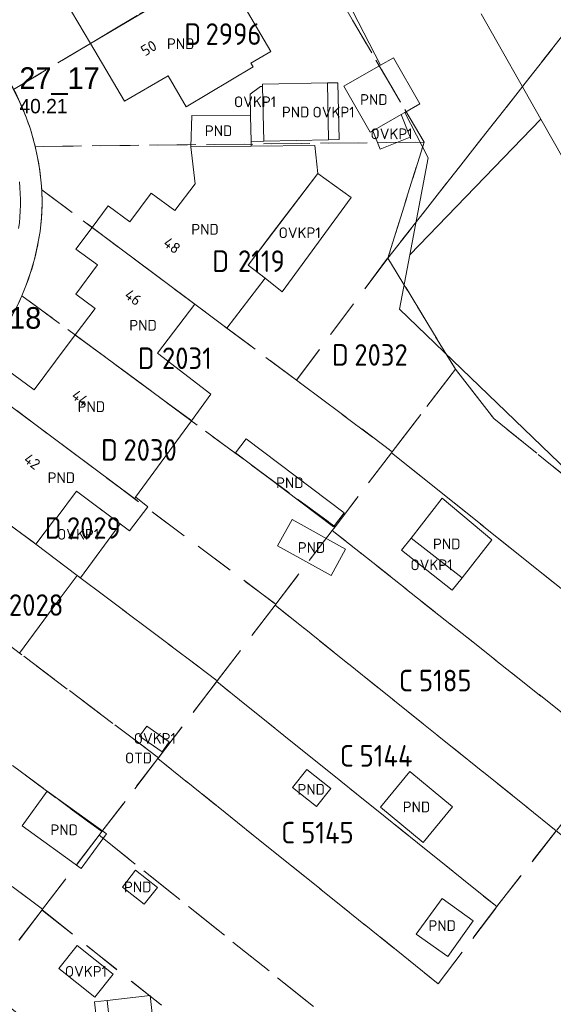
# Model space of a CAD drawing. Header units: metres. Extents: x 207644 to 210135, y 370459 to 373417.
# Tile 72 of 256: x 208807 to 208852, y 371450 to 371532. Entities that reach past the tile are written whole.
import ezdxf
from ezdxf.enums import TextEntityAlignment as Align

# ---------------------------------------------------------------- set-up
doc = ezdxf.new("R2010")
doc.units = ezdxf.units.M
doc.linetypes.add('HIDDEN2', pattern=[4.7625, 3.175, -1.5875])
for name, color, linetype in [('GB', 1, 'Continuous'), ('GB07', 1, 'Continuous'), ('GB11', 1, 'Continuous'), ('KAD_perceelnummer', 212, 'Continuous'), ('KAD_sectie', 212, 'Continuous'), ('KAD_Vastgesteld_Perceel', 212, 'Continuous'), ('NAR', 7, 'Continuous'), ('NLV_inspectieput', 7, 'Continuous'), ('NNR_inspectieput', 7, 'Continuous'), ('OTD', 7, 'Continuous'), ('OVKP1', 7, 'Continuous'), ('PND', 7, 'Continuous')]:
    doc.layers.add(name, color=color, linetype=linetype)
doc.layers.add('GMV', color=7, linetype='Continuous', lineweight=25)
doc.layers.add('GP1', color=7, linetype='Continuous', lineweight=30)
doc.styles.add('ISO', font='isocpeur.ttf', dxfattribs={"height": 1})
doc.styles.add('ISOCP', font='ISOCP.shx', dxfattribs={"height": 1.8})

# ---------------------------------------------------------------- blocks, each defined once
blk = doc.blocks.new('ACMAP_ANN_TEMPLATE_Vastgesteld_Perceelnummer')
at = {"layer": 'KAD_perceelnummer', "style": 'ISOCP'}
blk.add_attdef('Perceelnummer', text='', height=1.8, dxfattribs=at).set_placement((0, 0), align=Align.MIDDLE)
at = {"layer": 'KAD_sectie', "style": 'ISOCP'}
blk.add_attdef('sectie', text='', height=1.8, dxfattribs=at).set_placement((-2.7, 0), align=Align.MIDDLE_RIGHT)

msp = doc.modelspace()

# ---------------------------------------------------------------- linework, layer by layer
at = {"layer": 'GB', "color": 253, "linetype": 'Continuous', "lineweight": 13}
for points in [[(208810.312, 371534.717), (208812.946, 371530.237)], [(208815.783, 371525.413), (208812.946, 371530.237)], [(208826.513, 371528.289), (208820.925, 371524.956)], [(208826.333, 371528.596), (208826.513, 371528.289)], [(208819.411, 371527.546), (208815.783, 371525.413)], [(208820.925, 371524.956), (208819.411, 371527.546)], [(208821.663, 371518.537), (208821.317, 371521.603)], [(208831.652, 371521.72), (208831.918, 371519.383)], [(208831.918, 371519.383), (208826.091, 371511.744)], [(208819.99, 371516.291), (208821.663, 371518.537)], [(208816.219, 371515.347), (208818.017, 371517.761)], [(208818.017, 371517.761), (208819.99, 371516.291)], [(208813.076, 371514.892), (208814.415, 371516.691)], [(208814.415, 371516.691), (208816.219, 371515.347)], [(208811.73, 371513.085), (208813.076, 371514.892)], [(208813.529, 371511.756), (208811.73, 371513.085)], [(208811.717, 371509.331), (208813.529, 371511.756)], [(208813.319, 371508.134), (208811.717, 371509.331)], [(208811.662, 371505.918), (208813.319, 371508.134)], [(208821.637, 371508.498), (208818.531, 371504.394)], [(208824.325, 371506.491), (208821.637, 371508.498)], [(208810.026, 371503.728), (208811.662, 371505.918)], [(208818.531, 371504.394), (208822.993, 371500.984)], [(208811.771, 371492.878), (208810.066, 371490.599)], [(208816.202, 371489.582), (208811.771, 371492.878)], [(208810.026, 371490.639), (208808.388, 371488.456)], [(208810.066, 371490.599), (208810.026, 371490.639)], [(208828.543, 371488.31), (208829.762, 371490.516)], [(208829.762, 371490.516), (208834.229, 371488.047)], [(208808.388, 371488.456), (208811.836, 371485.849)], [(208834.229, 371488.047), (208833.01, 371485.841)], [(208811.836, 371485.849), (208809.837, 371483.187)], [(208837.128, 371466.52), (208839.584, 371469.497)], [(208839.584, 371469.497), (208843.152, 371466.553)], [(208840.696, 371463.576), (208837.128, 371466.52)], [(208843.152, 371466.553), (208840.696, 371463.576)]]:
    msp.add_lwpolyline(points, dxfattribs=at)
at = {"layer": 'GB07', "color": 253, "linetype": 'Continuous', "lineweight": 13}
for points in [[(208820.951, 371534.988), (208812.946, 371530.237)], [(208813.076, 371514.892), (208821.637, 371508.498)], [(208811.662, 371505.918), (208821.365, 371498.758)], [(208804.667, 371501.183), (208816.611, 371492.26)], [(208803.607, 371491.983), (208808.388, 371488.456)], [(208816.611, 371492.26), (208816.718, 371492.373)]]:
    msp.add_lwpolyline(points, dxfattribs=at)
at = {"layer": 'GB11', "color": 253, "linetype": 'Continuous', "lineweight": 13}
for points in [[(208823.817, 371536.685), (208827.99, 371529.567)], [(208827.99, 371529.567), (208826.333, 371528.596)], [(208839.168, 371524.481), (208840.427, 371525.197), (208838.237, 371529.047), (208837.14, 371528.423)], [(208834.075, 371526.68), (208837.14, 371528.423)], [(208827.3, 371526.837), (208832.719, 371526.943)], [(208827.304, 371526.647), (208827.3, 371526.837)], [(208827.393, 371522.094), (208827.304, 371526.647)], [(208832.719, 371526.943), (208832.811, 371522.2)], [(208836.266, 371522.83), (208834.075, 371526.68)], [(208826.296, 371524.203), (208821.392, 371524.226), (208821.317, 371521.603)], [(208826.296, 371524.203), (208826.338, 371522.073)], [(208838.87, 371524.311), (208836.499, 371522.963)], [(208839.168, 371524.481), (208838.87, 371524.311)], [(208836.499, 371522.963), (208836.266, 371522.83)], [(208832.811, 371522.2), (208827.393, 371522.094)], [(208821.317, 371521.603), (208826.346, 371521.66)], [(208826.338, 371522.073), (208826.346, 371521.66)], [(208826.346, 371521.66), (208831.652, 371521.72)], [(208826.091, 371511.744), (208827.528, 371510.665)], [(208827.528, 371510.665), (208824.325, 371506.491)], [(208806.012, 371502.988), (208808.236, 371501.331), (208810.026, 371503.728)], [(208822.993, 371500.984), (208821.365, 371498.758)], [(208821.365, 371498.758), (208816.703, 371492.385)], [(208825.047, 371496.086), (208825.934, 371497.26)], [(208825.934, 371497.26), (208834.102, 371491.087)], [(208833.215, 371489.913), (208825.047, 371496.086)], [(208816.703, 371492.385), (208816.718, 371492.373)], [(208816.718, 371492.373), (208817.729, 371491.577)], [(208839.699, 371488.974), (208842.297, 371492.302)], [(208842.297, 371492.302), (208846.433, 371488.81)], [(208817.729, 371491.577), (208816.202, 371489.582)], [(208834.102, 371491.087), (208833.215, 371489.913)], [(208839.699, 371488.974), (208843.949, 371485.656)], [(208846.433, 371488.81), (208843.949, 371485.656)], [(208833.01, 371485.841), (208828.543, 371488.31)], [(208809.837, 371483.187), (208807.024, 371479.37)], [(208832.994, 371468.078), (208830.994, 371469.671), (208829.794, 371468.165), (208831.794, 371466.572), (208832.994, 371468.078)], [(208807.234, 371464.957), (208809.323, 371467.855)], [(208809.323, 371467.855), (208814.263, 371464.295)], [(208812.174, 371461.397), (208807.234, 371464.957)], [(208814.263, 371464.295), (208812.174, 371461.397)], [(208818.53, 371459.812), (208816.706, 371461.247), (208815.603, 371459.846), (208817.427, 371458.411), (208818.53, 371459.812)], [(208842.279, 371458.883), (208840.12, 371455.929)], [(208842.279, 371458.883), (208844.881, 371457.036)], [(208844.881, 371457.036), (208842.763, 371454.052)], [(208842.763, 371454.052), (208840.12, 371455.929)], [(208814.32, 371450.386), (208817.913, 371450.796)], [(208817.913, 371450.796), (208818.428, 371446.28)], [(208814.835, 371445.87), (208814.32, 371450.386)]]:
    msp.add_lwpolyline(points, dxfattribs=at)
at = {"layer": 'GMV', "color": 253, "linetype": 'Continuous', "lineweight": 13}
for points in [[(208837.14, 371528.423), (208822.676, 371556.53)], [(208845.531, 371532.702), (208850.519, 371523.927)], [(208841.119, 371520.69), (208839.168, 371524.481)], [(208839.586, 371512.603), (208850.519, 371523.927)], [(208854.404, 371517.093), (208850.519, 371523.927)], [(208839.586, 371512.603), (208841.119, 371520.69)], [(208838.728, 371508.074), (208839.586, 371512.603)], [(208861.691, 371485.956), (208838.728, 371508.074)]]:
    msp.add_lwpolyline(points, dxfattribs=at)
for points in [[(208806.189, 371527.033, -0.05092), (208807.924, 371523.08)], [(208807.924, 371523.08, -0.051951), (208808.807, 371518.864)], [(208808.807, 371518.864, -0.060842), (208808.729, 371514.558)], [(208806.944, 371514.789, 0.061082), (208807.013, 371518.702)], [(208808.729, 371514.558, -0.05697), (208807.556, 371510.011)], [(208807.556, 371510.011, -0.062017), (208805.345, 371505.868)]]:
    msp.add_lwpolyline(points, format="xyb", dxfattribs=at)
at = {"layer": 'GP1', "color": 253, "linetype": 'Continuous', "lineweight": 13}
for points in [[(208827.304, 371526.647), (208827.132, 371526.643), (208826.26, 371526.01), (208826.296, 371524.203)], [(208832.811, 371522.2), (208833.68, 371522.217), (208833.588, 371526.96), (208832.719, 371526.943)], [(208838.87, 371524.311), (208839.624, 371522.434), (208837.116, 371521.427), (208836.499, 371522.963)], [(208826.338, 371522.073), (208827.393, 371522.094)], [(208831.918, 371519.383), (208827.78, 371513.958)], [(208831.918, 371519.383), (208834.699, 371517.384)], [(208834.699, 371517.384), (208828.934, 371509.505)], [(208827.78, 371513.958), (208826.091, 371511.744)], [(208828.934, 371509.505), (208827.528, 371510.665)], [(208811.771, 371492.878), (208815.427, 371490.159)], [(208815.427, 371490.159), (208812.121, 371485.647)], [(208838.898, 371487.949), (208839.699, 371488.974)], [(208843.127, 371484.612), (208838.898, 371487.949)], [(208812.121, 371485.647), (208811.836, 371485.849)], [(208843.949, 371485.656), (208843.127, 371484.612)], [(208818.91, 371471.121), (208817.043, 371472.44), (208817.637, 371473.281), (208819.504, 371471.962), (208818.91, 371471.121)], [(208811.816, 371454.971), (208810.288, 371453.047)], [(208814.832, 371452.577), (208811.816, 371454.971)], [(208810.288, 371453.047), (208813.305, 371450.653)], [(208813.305, 371450.653), (208814.832, 371452.577)], [(208813.266, 371450.266), (208814.32, 371450.386)], [(208813.782, 371445.75), (208813.266, 371450.266)]]:
    msp.add_lwpolyline(points, dxfattribs=at)
at = {"layer": 'KAD_Vastgesteld_Perceel', "color": 253, "linetype": 'HIDDEN2', "lineweight": 13}
for points in [[(208925.107, 371624.307), (208852.545, 371531.174), (208837.754, 371512.338), (208840.777, 371522.005), (208829.975, 371540.396), (208827.231, 371545.068), (208822.171, 371553.682), (208821.131, 371555.842), (208820.34, 371558.612), (208820.07, 371561.542), (208820.95, 371564.362), (208828.08, 371578.293), (208829.724, 371581.505), (208830.908, 371584.084), (208833.769, 371590.318), (208836.745, 371596.802), (208840.955, 371605.973), (208821.326, 371617.111)], [(208806.529, 371526.409), (208807.056, 371525.326), (208807.522, 371524.215), (208807.924, 371523.08), (208808.138, 371522.367), (208808.327, 371521.648), (208808.529, 371520.728), (208808.689, 371519.799), (208808.807, 371518.864), (208808.873, 371518.034), (208808.899, 371516.873), (208808.851, 371515.713), (208808.729, 371514.558), (208808.533, 371513.398), (208808.272, 371512.251), (208807.946, 371511.121), (208807.556, 371510.011), (208807.221, 371509.195), (208806.814, 371508.329)]]:
    msp.add_lwpolyline(points, dxfattribs=at)
for points in [[(208827.231, 371545.068), (208829.975, 371540.396), (208820.938, 371535.005), (208812.951, 371530.24), (208806.529, 371526.409), (208806.189, 371527.033), (208805.626, 371527.957), (208805.007, 371528.843), (208804.334, 371529.69), (208803.609, 371530.493), (208803.253, 371530.855), (208810.204, 371534.92), (208818.232, 371539.615), (208824.276, 371543.15), (208824.184, 371543.306), (208826.105, 371544.417), (208827.231, 371545.068)], [(208820.938, 371535.005), (208829.975, 371540.396), (208840.777, 371522.005), (208808.327, 371521.648), (208808.138, 371522.367), (208807.924, 371523.08), (208807.522, 371524.215), (208807.056, 371525.326), (208806.529, 371526.409), (208812.951, 371530.24), (208820.938, 371535.005)], [(208843.389, 371503.052), (208837.754, 371512.338), (208852.545, 371531.174), (208960.514, 371489.256), (208943.818, 371473.438), (208936.947, 371443.171), (208900.422, 371473.861), (208883.542, 371469.142), (208846.59, 371498.935), (208843.389, 371503.052)], [(208808.327, 371521.648), (208840.777, 371522.005), (208837.754, 371512.338), (208830.127, 371502.146), (208808.873, 371518.034), (208808.807, 371518.864), (208808.689, 371519.799), (208808.529, 371520.728), (208808.327, 371521.648)], [(208808.873, 371518.034), (208830.127, 371502.146), (208838.116, 371496.169), (208838.06, 371496.095), (208833.348, 371489.915), (208807.221, 371509.195), (208807.556, 371510.011), (208807.946, 371511.121), (208808.272, 371512.251), (208808.533, 371513.398), (208808.729, 371514.558), (208808.851, 371515.713), (208808.899, 371516.873), (208808.873, 371518.034)], [(208838.116, 371496.169), (208830.127, 371502.146), (208837.754, 371512.338), (208843.389, 371503.052), (208838.116, 371496.169)], [(208833.348, 371489.915), (208833.115, 371489.61), (208828.401, 371483.451), (208802.838, 371502.55), (208805.345, 371505.868), (208805.875, 371506.664), (208806.366, 371507.485), (208806.814, 371508.329), (208807.221, 371509.195), (208833.348, 371489.915)], [(208797.99, 371496.127), (208802.838, 371502.55), (208828.401, 371483.451), (208828.347, 371483.38), (208823.523, 371477.065), (208811.836, 371485.849), (208808.388, 371488.456), (208797.99, 371496.127)], [(208838.116, 371496.169), (208843.389, 371503.052), (208846.59, 371498.935), (208883.542, 371469.142), (208900.422, 371473.861), (208936.947, 371443.171), (208931.97, 371421.572), (208931.902, 371420.223), (208925.231, 371425.635), (208864.336, 371475.039), (208838.06, 371496.095), (208838.116, 371496.169)], [(208793.205, 371489.787), (208797.99, 371496.127), (208808.388, 371488.456), (208811.836, 371485.849), (208823.523, 371477.065), (208823.471, 371476.997), (208818.614, 371470.64), (208803.57, 371481.972), (208795.048, 371488.41), (208793.205, 371489.787)], [(208833.348, 371489.915), (208838.06, 371496.095), (208864.336, 371475.039), (208925.231, 371425.635), (208931.902, 371420.223), (208931.417, 371410.66), (208931.394, 371410.22), (208926.286, 371414.368), (208856.737, 371470.843), (208856.581, 371470.97), (208833.115, 371489.61), (208833.348, 371489.915)], [(208788.383, 371483.385), (208790.926, 371486.767), (208793.205, 371489.787), (208795.048, 371488.41), (208803.57, 371481.972), (208818.614, 371470.64), (208818.564, 371470.574), (208813.894, 371464.476), (208798.766, 371475.646), (208793.978, 371479.194), (208788.383, 371483.385)], [(208851.809, 371464.551), (208828.347, 371483.38), (208828.401, 371483.451), (208833.115, 371489.61), (208856.581, 371470.97), (208856.737, 371470.843), (208851.809, 371464.551)], [(208783.553, 371476.961), (208788.383, 371483.385), (208793.978, 371479.194), (208798.766, 371475.646), (208813.894, 371464.476), (208813.664, 371464.175), (208808.944, 371458.001), (208795.609, 371467.979), (208793.198, 371469.797), (208784.595, 371476.182), (208783.553, 371476.961)], [(208846.848, 371458.217), (208823.471, 371476.997), (208823.523, 371477.065), (208828.347, 371483.38), (208851.809, 371464.551), (208846.848, 371458.217)], [(208778.755, 371470.579), (208783.553, 371476.961), (208784.595, 371476.182), (208793.198, 371469.797), (208795.609, 371467.979), (208808.944, 371458.001), (208808.898, 371457.941), (208804.083, 371451.648), (208790.484, 371461.823), (208778.755, 371470.579)], [(208846.848, 371458.217), (208841.957, 371451.777), (208818.564, 371470.574), (208818.614, 371470.64), (208823.471, 371476.997), (208846.848, 371458.217)], [(208902.271, 371393.422), (208813.664, 371464.175), (208813.894, 371464.476), (208818.564, 371470.574), (208841.957, 371451.777), (208846.848, 371458.217), (208851.809, 371464.551), (208886.527, 371436.307), (208923.336, 371406.719), (208930.901, 371400.638), (208930.601, 371394.873), (208912.914, 371384.922), (208902.271, 371393.422)], [(208912.914, 371384.922), (208905.587, 371380.814), (208885.891, 371396.526), (208808.898, 371457.941), (208808.944, 371458.001), (208813.664, 371464.175), (208902.271, 371393.422), (208912.914, 371384.922)], [(208804.039, 371451.59), (208804.083, 371451.648), (208808.898, 371457.941), (208885.891, 371396.526), (208905.587, 371380.814), (208898.521, 371376.859), (208898.329, 371376.752), (208891.895, 371381.833), (208827.425, 371432.744), (208827.386, 371432.733), (208804.039, 371451.59)]]:
    msp.add_lwpolyline(points, close=True, dxfattribs=at)

# ---------------------------------------------------------------- block references
ref = msp.add_blockref('ACMAP_ANN_TEMPLATE_Vastgesteld_Perceelnummer', (208824.871, 371531.022), dxfattribs=at)
ref.add_attrib('Perceelnummer', '2996', dxfattribs={"layer": 'KAD_perceelnummer', "lineweight": 13, "height": 1.8, "style": 'ISOCP'}).set_placement((208824.871, 371531.022), align=Align.MIDDLE)
ref.add_attrib('sectie', 'D', dxfattribs={"layer": 'KAD_sectie', "lineweight": 13, "height": 1.8, "style": 'ISOCP'}).set_placement((208822.171, 371531.022), align=Align.MIDDLE_RIGHT)
ref = msp.add_blockref('ACMAP_ANN_TEMPLATE_Vastgesteld_Perceelnummer', (208827.201, 371512.076), dxfattribs=at)
ref.add_attrib('Perceelnummer', '2119', dxfattribs={"layer": 'KAD_perceelnummer', "lineweight": 13, "height": 1.8, "style": 'ISOCP'}).set_placement((208827.201, 371512.076), align=Align.MIDDLE)
ref.add_attrib('sectie', 'D', dxfattribs={"layer": 'KAD_sectie', "lineweight": 13, "height": 1.8, "style": 'ISOCP'}).set_placement((208824.501, 371512.076), align=Align.MIDDLE_RIGHT)
ref = msp.add_blockref('ACMAP_ANN_TEMPLATE_Vastgesteld_Perceelnummer', (208820.988, 371503.975), dxfattribs=at)
ref.add_attrib('Perceelnummer', '2031', dxfattribs={"layer": 'KAD_perceelnummer', "lineweight": 13, "height": 1.8, "style": 'ISOCP'}).set_placement((208820.988, 371503.975), align=Align.MIDDLE)
ref.add_attrib('sectie', 'D', dxfattribs={"layer": 'KAD_sectie', "lineweight": 13, "height": 1.8, "style": 'ISOCP'}).set_placement((208818.288, 371503.975), align=Align.MIDDLE_RIGHT)
ref = msp.add_blockref('ACMAP_ANN_TEMPLATE_Vastgesteld_Perceelnummer', (208837.182, 371504.254), dxfattribs=at)
ref.add_attrib('Perceelnummer', '2032', dxfattribs={"layer": 'KAD_perceelnummer', "lineweight": 13, "height": 1.8, "style": 'ISOCP'}).set_placement((208837.182, 371504.254), align=Align.MIDDLE)
ref.add_attrib('sectie', 'D', dxfattribs={"layer": 'KAD_sectie', "lineweight": 13, "height": 1.8, "style": 'ISOCP'}).set_placement((208834.482, 371504.254), align=Align.MIDDLE_RIGHT)
ref = msp.add_blockref('ACMAP_ANN_TEMPLATE_Vastgesteld_Perceelnummer', (208817.918, 371496.323), dxfattribs=at)
ref.add_attrib('Perceelnummer', '2030', dxfattribs={"layer": 'KAD_perceelnummer', "lineweight": 13, "height": 1.8, "style": 'ISOCP'}).set_placement((208817.918, 371496.323), align=Align.MIDDLE)
ref.add_attrib('sectie', 'D', dxfattribs={"layer": 'KAD_sectie', "lineweight": 13, "height": 1.8, "style": 'ISOCP'}).set_placement((208815.218, 371496.323), align=Align.MIDDLE_RIGHT)
ref = msp.add_blockref('ACMAP_ANN_TEMPLATE_Vastgesteld_Perceelnummer', (208813.225, 371489.808), dxfattribs=at)
ref.add_attrib('Perceelnummer', '2029', dxfattribs={"layer": 'KAD_perceelnummer', "lineweight": 13, "height": 1.8, "style": 'ISOCP'}).set_placement((208813.225, 371489.808), align=Align.MIDDLE)
ref.add_attrib('sectie', 'D', dxfattribs={"layer": 'KAD_sectie', "lineweight": 13, "height": 1.8, "style": 'ISOCP'}).set_placement((208810.525, 371489.808), align=Align.MIDDLE_RIGHT)
ref = msp.add_blockref('ACMAP_ANN_TEMPLATE_Vastgesteld_Perceelnummer', (208808.409, 371483.383), dxfattribs=at)
ref.add_attrib('Perceelnummer', '2028', dxfattribs={"layer": 'KAD_perceelnummer', "lineweight": 13, "height": 1.8, "style": 'ISOCP'}).set_placement((208808.409, 371483.383), align=Align.MIDDLE)
ref.add_attrib('sectie', 'D', dxfattribs={"layer": 'KAD_sectie', "lineweight": 13, "height": 1.8, "style": 'ISOCP'}).set_placement((208805.709, 371483.383), align=Align.MIDDLE_RIGHT)
ref = msp.add_blockref('ACMAP_ANN_TEMPLATE_Vastgesteld_Perceelnummer', (208842.542, 371477.081), dxfattribs=at)
ref.add_attrib('Perceelnummer', '5185', dxfattribs={"layer": 'KAD_perceelnummer', "lineweight": 13, "height": 1.8, "style": 'ISOCP'}).set_placement((208842.542, 371477.081), align=Align.MIDDLE)
ref.add_attrib('sectie', 'C', dxfattribs={"layer": 'KAD_sectie', "lineweight": 13, "height": 1.8, "style": 'ISOCP'}).set_placement((208839.842, 371477.081), align=Align.MIDDLE_RIGHT)
ref = msp.add_blockref('ACMAP_ANN_TEMPLATE_Vastgesteld_Perceelnummer', (208837.606, 371470.799), dxfattribs=at)
ref.add_attrib('Perceelnummer', '5144', dxfattribs={"layer": 'KAD_perceelnummer', "lineweight": 13, "height": 1.8, "style": 'ISOCP'}).set_placement((208837.606, 371470.799), align=Align.MIDDLE)
ref.add_attrib('sectie', 'C', dxfattribs={"layer": 'KAD_sectie', "lineweight": 13, "height": 1.8, "style": 'ISOCP'}).set_placement((208834.906, 371470.799), align=Align.MIDDLE_RIGHT)
ref = msp.add_blockref('ACMAP_ANN_TEMPLATE_Vastgesteld_Perceelnummer', (208832.716, 371464.387), dxfattribs=at)
ref.add_attrib('Perceelnummer', '5145', dxfattribs={"layer": 'KAD_perceelnummer', "lineweight": 13, "height": 1.8, "style": 'ISOCP'}).set_placement((208832.716, 371464.387), align=Align.MIDDLE)
ref.add_attrib('sectie', 'C', dxfattribs={"layer": 'KAD_sectie', "lineweight": 13, "height": 1.8, "style": 'ISOCP'}).set_placement((208830.016, 371464.387), align=Align.MIDDLE_RIGHT)

# ---------------------------------------------------------------- texts
at = {"layer": 'NAR', "color": 253, "linetype": 'Continuous', "lineweight": 13, "style": 'ISO'}
for s, rotation, p in [('50', 30.7, (208817.799, 371529.853)), ('48', 323.3, (208819.744, 371513.383)), ('46', 323.3, (208816.501, 371509.051)), ('44', 323.3, (208812.085, 371500.656)), ('42', 323.3, (208808.072, 371495.355))]:
    msp.add_text(s, height=0.9, rotation=rotation, dxfattribs=at).set_placement(p, align=Align.MIDDLE_CENTER)
at = {"layer": 'NLV_inspectieput', "color": 253, "lineweight": 13}
msp.add_text('40.21', height=1.2, dxfattribs=at).set_placement((208807.01, 371524.41))
at = {"layer": 'NNR_inspectieput', "color": 253, "lineweight": 13}
for s, p in [('27_17', (208807.01, 371526.45)), ('27_18', (208802.14, 371506.44))]:
    msp.add_text(s, height=1.8, dxfattribs=at).set_placement(p)
at = {"layer": 'OTD', "color": 253, "linetype": 'Continuous', "lineweight": 13, "style": 'ISO'}
msp.add_text('OTD', height=0.9, dxfattribs=at).set_placement((208816.946, 371470.62), align=Align.MIDDLE_CENTER)
at = {"layer": 'OVKP1', "color": 253, "linetype": 'Continuous', "lineweight": 13, "style": 'ISO'}
for p in [(208826.673, 371525.37), (208833.224, 371524.509), (208838.064, 371522.699), (208830.395, 371514.444), (208811.908, 371489.287), (208841.393, 371486.736), (208818.309, 371472.247), (208812.56, 371452.812)]:
    msp.add_text('OVKP1', height=0.9, dxfattribs=at).set_placement(p, align=Align.MIDDLE_CENTER)
at = {"layer": 'PND', "color": 253, "linetype": 'Continuous', "lineweight": 13, "style": 'ISO'}
for p in [(208820.468, 371530.22), (208836.587, 371525.561), (208830.056, 371524.519), (208823.63, 371522.955), (208822.497, 371514.736), (208817.328, 371506.727), (208813.016, 371499.933), (208810.511, 371494.006), (208829.575, 371493.586), (208831.386, 371488.179), (208842.666, 371488.483), (208831.357, 371467.998), (208840.14, 371466.537), (208810.749, 371464.626), (208816.883, 371459.862), (208842.287, 371456.634)]:
    msp.add_text('PND', height=0.9, dxfattribs=at).set_placement(p, align=Align.MIDDLE_CENTER)

doc.saveas('drawing.dxf')
